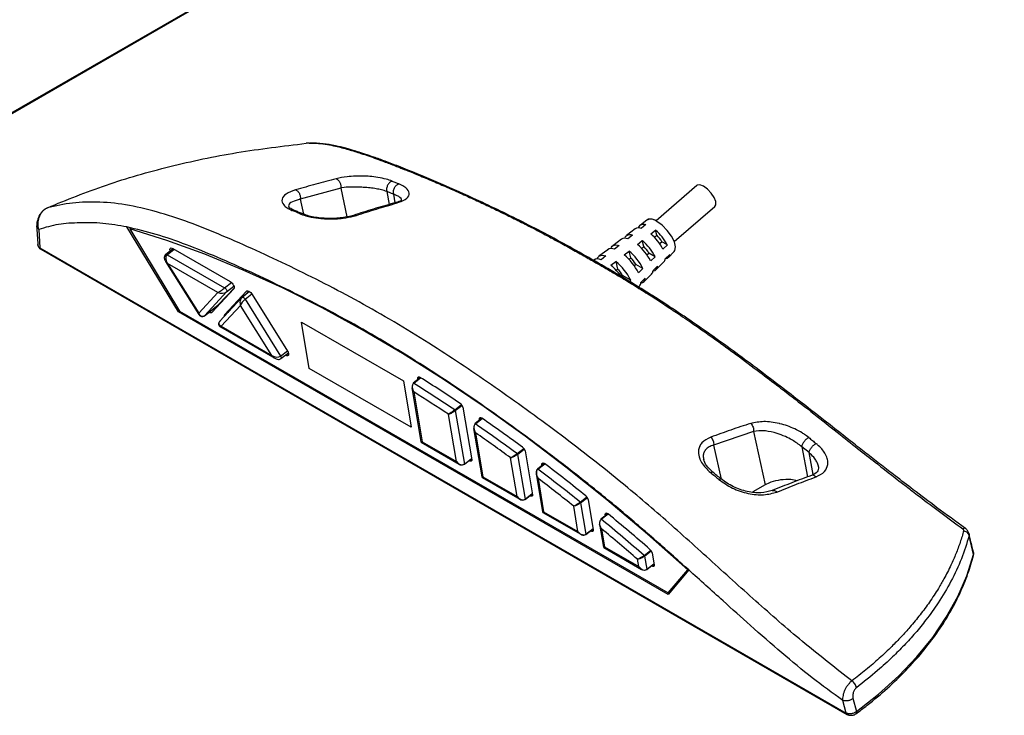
# Model space of a CAD drawing. Header units: millimetres. Extents: x 25 to 1093, y 25 to 838.
# Tile 12 of 16: x 365 to 508, y 253 to 353. Entities that reach past the tile are written whole.
import ezdxf

# ---------------------------------------------------------------- set-up
doc = ezdxf.new("R2010")
doc.units = ezdxf.units.MM

msp = doc.modelspace()

# ---------------------------------------------------------------- linework, layer by layer
at = {"ltscale": 4}
for p, q in [((692.54, 529.4), (246.35, 271.82)), ((246.41, 271.96), (692.6, 529.54)), ((245.06, 271.08), (691.25, 528.65)), ((411.83, 329.16), (406, 327.54)), ((411.83, 329.16), (412.74, 325.02)), ((418.5, 328.66), (418.85, 326.8)), ((463.24, 329.55), (457.35, 324.45)), ((406, 327.54), (406.47, 325.38)), ((419.7, 327.04), (419.48, 328.26)), ((459.97, 321.43), (465.85, 326.52)), ((456.04, 324.53), (455.09, 323.82)), ((368.26, 323.19), (368.41, 320.52)), ((388.41, 311.3), (380.98, 323.54)), ((381.38, 323.28), (381.54, 323.4)), ((381.38, 323.28), (388.58, 311.4)), ((454.36, 323.27), (453.09, 322.31)), ((455.87, 323.89), (455.18, 323.34)), ((456.59, 322.53), (457.29, 323.08)), ((457.47, 322.35), (457.29, 323.08)), ((452.37, 321.76), (451.1, 320.81)), ((453.96, 322.38), (453.26, 321.83)), ((454.67, 321.02), (455.37, 321.57)), ((455.58, 320.72), (455.37, 321.57)), ((457.11, 322.04), (457.47, 322.35)), ((457.86, 321.13), (458.19, 321.41)), ((458.98, 320.95), (458.19, 321.41)), ((368.11, 320.97), (368.12, 320.93)), ((368.41, 320.52), (484.78, 253.34)), ((368.53, 320.33), (484.9, 253.15)), ((387.65, 320.4), (386.58, 319.56)), ((386.77, 319.54), (387.78, 320.33)), ((387.6, 320.43), (395.89, 315.65)), ((450.37, 320.26), (449.1, 319.3)), ((452.04, 320.87), (451.34, 320.32)), ((452.76, 319.51), (453.45, 320.06)), ((453.69, 319.08), (453.45, 320.06)), ((455.28, 320.45), (455.58, 320.72)), ((456.03, 319.54), (456.3, 319.78)), ((457.22, 319.25), (456.3, 319.78)), ((458.98, 320.95), (458.34, 320.33)), ((459.13, 319.14), (459.98, 319.98)), ((386.55, 318.57), (391.34, 310.89)), ((386.77, 319.54), (395.06, 314.76)), ((450.12, 319.36), (449.42, 318.81)), ((450.84, 318), (451.54, 318.54)), ((451.54, 318.54), (451.81, 317.45)), ((453.45, 318.87), (453.69, 319.08)), ((457.22, 319.25), (456.58, 318.63)), ((457.35, 317.38), (458.48, 318.5)), ((458.68, 318.95), (459.32, 319.57)), ((394.12, 314.08), (386.84, 318.28)), ((386.84, 318.28), (391.34, 311.07)), ((451.61, 317.28), (451.81, 317.45)), ((454.2, 317.96), (454.41, 318.14)), ((455.45, 317.54), (454.41, 318.14)), ((455.45, 317.54), (454.81, 316.92)), ((456.92, 317.24), (457.56, 317.86)), ((395.06, 314.76), (396.05, 315.53)), ((452.37, 316.37), (452.53, 316.51)), ((453.69, 315.84), (452.53, 316.51)), ((453.69, 315.84), (453.51, 315.66)), ((455.16, 315.54), (455.8, 316.16)), ((455.58, 315.62), (456.71, 316.74)), ((395.37, 314.16), (392.2, 310.74)), ((396.42, 314.6), (393.25, 311.18)), ((396.48, 314.76), (394.17, 312.28)), ((395.08, 310.84), (398.25, 314.26)), ((395.37, 314.16), (396.43, 314.99)), ((398.67, 314.21), (397.6, 313.37)), ((398.1, 313.77), (398.57, 314.27)), ((398.29, 314.29), (398.25, 314.26)), ((454.8, 314.85), (454.93, 314.99)), ((391.34, 311.07), (394.12, 314.08)), ((397.51, 313.3), (394.35, 309.88)), ((397.59, 313.36), (397.6, 313.37)), ((398.04, 313.1), (399.01, 313.86)), ((398.04, 313.1), (403.16, 304.89)), ((399.05, 313.8), (404.17, 305.6)), ((388.57, 311.42), (388.41, 311.3)), ((459.12, 270.48), (388.41, 311.3)), ((388.58, 311.4), (459.12, 270.68)), ((392.19, 310.73), (394.16, 312.27)), ((392.2, 310.74), (394.17, 312.28)), ((394.17, 312.28), (394.16, 312.27)), ((397.39, 312.2), (394.6, 309.19)), ((395.08, 310.84), (395.65, 311.29)), ((401.88, 304.99), (397.39, 312.2)), ((392.2, 310.74), (392.19, 310.73)), ((394.46, 309.12), (402.32, 304.58)), ((394.6, 309.19), (401.88, 304.99)), ((406.18, 309.79), (420.89, 301.3)), ((407.3, 303.12), (406.18, 309.79)), ((403.16, 304.89), (404.13, 305.65)), ((403.21, 304.53), (404.28, 305.37)), ((403.91, 305.01), (403.85, 305.04)), ((403.91, 305.01), (404.3, 305.31)), ((422.01, 294.63), (407.3, 303.12)), ((420.89, 301.3), (422.01, 294.63)), ((423.33, 301.78), (422.31, 300.99)), ((422.37, 300.98), (423.37, 301.76)), ((423.21, 301.86), (422.97, 301.67)), ((422.99, 301.52), (422.97, 301.67)), ((422.12, 300.32), (423.41, 292.51)), ((422.4, 299.71), (423.59, 292.53)), ((428.29, 297.14), (429.25, 297.89)), ((428.36, 297.03), (429.33, 297.78)), ((429.45, 297.51), (430.74, 289.92)), ((428.53, 289.68), (427.37, 296.48)), ((428.36, 297.03), (429.68, 289.29)), ((432.22, 295.91), (431.21, 295.12)), ((431.27, 295.11), (432.26, 295.88)), ((432.1, 295.98), (431.86, 295.79)), ((431.89, 295.65), (431.86, 295.79)), ((431.02, 294.43), (432.19, 287.45)), ((431.3, 293.8), (432.36, 287.46)), ((471.41, 294.01), (465.66, 292.04)), ((471.41, 294.01), (473.12, 286.3)), ((423.47, 292.44), (428.95, 289.28)), ((423.59, 292.53), (428.53, 289.68)), ((437.29, 290.8), (438.26, 291.56)), ((437.36, 290.7), (438.33, 291.46)), ((465.66, 292.04), (466.75, 287.14)), ((479.44, 290.95), (478.37, 291.81)), ((478.37, 291.81), (479.19, 287.43)), ((429.67, 289.26), (430.72, 290.07)), ((429.68, 289.29), (430.71, 290.1)), ((430.45, 289.75), (430.73, 289.97)), ((437.29, 284.62), (436.36, 290.19)), ((437.36, 290.7), (438.45, 284.23)), ((438.45, 291.19), (439.51, 284.86)), ((480.02, 287.8), (479.44, 290.95)), ((430.45, 289.75), (430.37, 289.8)), ((441.24, 289.37), (440.23, 288.58)), ((440.29, 288.56), (441.28, 289.34)), ((441.12, 289.43), (440.88, 289.25)), ((440.91, 289.11), (440.88, 289.25)), ((432.24, 287.37), (437.71, 284.22)), ((432.36, 287.46), (437.29, 284.62)), ((440.04, 287.88), (440.94, 282.4)), ((440.33, 287.22), (441.11, 282.41)), ((473.12, 286.3), (471.31, 285.27)), ((438.44, 284.2), (439.48, 285.01)), ((438.45, 284.23), (439.48, 285.04)), ((439.21, 284.7), (439.13, 284.74)), ((439.21, 284.7), (439.5, 284.92)), ((446.4, 283.8), (447.37, 284.56)), ((446.46, 283.7), (447.44, 284.46)), ((446.07, 279.55), (445.46, 283.22)), ((446.46, 283.7), (447.23, 279.17)), ((447.55, 284.19), (448.29, 279.79)), ((440.99, 282.32), (446.49, 279.15)), ((441.11, 282.41), (446.07, 279.55)), ((450.38, 282.13), (449.38, 281.35)), ((449.45, 281.33), (450.43, 282.09)), ((450.28, 282.19), (450.03, 282.01)), ((450.06, 281.88), (450.03, 282.01)), ((449.2, 280.63), (449.75, 277.31)), ((447.22, 279.13), (448.26, 279.94)), ((447.23, 279.17), (448.26, 279.97)), ((447.99, 279.63), (447.91, 279.67)), ((447.99, 279.63), (448.28, 279.85)), ((449.48, 279.94), (449.92, 277.33)), ((503.18, 276.25), (502.53, 278.93)), ((449.8, 277.24), (455.27, 274.08)), ((449.92, 277.33), (454.85, 274.48)), ((455.63, 276.09), (456.59, 276.85)), ((455.69, 276), (456.66, 276.76)), ((455.69, 276), (456.01, 274.1)), ((456.77, 276.49), (457.07, 274.72)), ((454.85, 274.48), (454.68, 275.54)), ((456, 274.06), (457.04, 274.87)), ((456.01, 274.1), (457.04, 274.9)), ((456.77, 274.56), (456.69, 274.6)), ((456.77, 274.56), (457.06, 274.78)), ((459.12, 270.68), (461.93, 274.02)), ((462.06, 274.01), (459.12, 270.48)), ((459.12, 270.68), (459.61, 271.07)), ((484.78, 253.34), (484.3, 255.16)), ((485.77, 255.47), (486.28, 253.55))]:
    msp.add_line(p, q, dxfattribs=at)
at = {"ltscale": 4, "flags": 128}
for points in [[(465.85, 326.52), (465.98, 326.75), (465.96, 327.22), (465.72, 327.81), (465.3, 328.44), (464.77, 329), (464.2, 329.42), (463.69, 329.63), (463.3, 329.59), (463.24, 329.55)], [(459.98, 319.98), (460.08, 320.12), (460.17, 320.66), (459.99, 321.39), (459.57, 322.21), (458.95, 323.04), (458.22, 323.78), (457.47, 324.32)], [(461.93, 274.02), (456.1, 279.18), (450.23, 284.13), (444.34, 288.85), (438.44, 293.33), (432.53, 297.56), (426.63, 301.54), (420.76, 305.26), (414.93, 308.7), (409.15, 311.86), (403.42, 314.74), (397.77, 317.32), (392.21, 319.61), (386.74, 321.6), (381.38, 323.28)], [(454.85, 323.4), (454.88, 323.51), (454.95, 323.66), (455.04, 323.78), (455.16, 323.86), (455.31, 323.92), (455.47, 323.94), (455.66, 323.93), (455.87, 323.89)], [(452.85, 321.9), (452.87, 321.97), (452.94, 322.14), (453.04, 322.27), (453.17, 322.36), (453.33, 322.42), (453.52, 322.44), (453.73, 322.43), (453.96, 322.38)], [(387.22, 320.07), (387.2, 320.16), (387.18, 320.3), (387.2, 320.41), (387.26, 320.48), (387.35, 320.51), (387.47, 320.49), (387.6, 320.43)], [(450.85, 320.4), (450.85, 320.43), (450.93, 320.61), (451.04, 320.76), (451.18, 320.86), (451.35, 320.92), (451.56, 320.95), (451.79, 320.93), (452.04, 320.87)], [(386.58, 319.56), (386.58, 319.57), (386.63, 319.58), (386.7, 319.57), (386.77, 319.54)], [(448.84, 318.91), (448.92, 319.09), (449.03, 319.25), (449.19, 319.36), (449.38, 319.43), (449.6, 319.45), (449.85, 319.43), (450.12, 319.36)], [(395.89, 315.65), (396.03, 315.55), (396.16, 315.42), (396.28, 315.27), (396.38, 315.11), (396.44, 314.95), (396.47, 314.81), (396.47, 314.69), (396.42, 314.6)], [(395.06, 314.76), (395.14, 314.7), (395.22, 314.63), (395.29, 314.54), (395.34, 314.45), (395.38, 314.36), (395.4, 314.27), (395.39, 314.21), (395.37, 314.16)], [(398.25, 314.26), (398.32, 314.31), (398.4, 314.32), (398.51, 314.29), (398.62, 314.24), (398.73, 314.16), (398.85, 314.06), (398.96, 313.94), (399.05, 313.8)], [(397.6, 313.37), (397.62, 313.39), (397.67, 313.39), (397.73, 313.38), (397.79, 313.35), (397.86, 313.3), (397.93, 313.25), (397.99, 313.18), (398.04, 313.1)], [(394.05, 312.04), (394, 312.07), (393.95, 312.1)], [(393.25, 311.18), (393.19, 311.14), (393.1, 311.13), (393, 311.15), (392.89, 311.2), (392.84, 311.23)], [(404.17, 305.6), (404.26, 305.44), (404.31, 305.28), (404.32, 305.14), (404.3, 305.04), (404.25, 304.96), (404.16, 304.94), (404.04, 304.95), (403.91, 305.01)], [(403.16, 304.89), (403.21, 304.8), (403.24, 304.71), (403.25, 304.63), (403.24, 304.57), (403.21, 304.53)], [(422.97, 301.67), (422.96, 301.74), (422.97, 301.8), (423, 301.84), (423.03, 301.87), (423.08, 301.88), (423.14, 301.88), (423.21, 301.86), (423.28, 301.82)], [(431.86, 295.79), (431.86, 295.86), (431.87, 295.92), (431.9, 295.97), (431.94, 296), (431.99, 296.01), (432.05, 296), (432.13, 295.97), (432.2, 295.92)], [(430.74, 289.92), (430.75, 289.85), (430.74, 289.79), (430.72, 289.75), (430.68, 289.72), (430.64, 289.7), (430.58, 289.7), (430.52, 289.72), (430.45, 289.75)], [(440.88, 289.25), (440.88, 289.32), (440.89, 289.38), (440.92, 289.43), (440.97, 289.45), (441.02, 289.46), (441.09, 289.45), (441.17, 289.41), (441.25, 289.36)], [(439.51, 284.86), (439.51, 284.79), (439.5, 284.73), (439.48, 284.69), (439.45, 284.66), (439.4, 284.64), (439.35, 284.65), (439.28, 284.66), (439.21, 284.7)], [(450.03, 282.01), (450.03, 282.08), (450.04, 282.15), (450.08, 282.19), (450.12, 282.22), (450.19, 282.22), (450.26, 282.2), (450.34, 282.16), (450.42, 282.1)], [(448.29, 279.79), (448.29, 279.72), (448.28, 279.66), (448.26, 279.62), (448.23, 279.59), (448.18, 279.58), (448.12, 279.58), (448.06, 279.59), (447.99, 279.63)], [(486.28, 253.55), (489.48, 256.07), (492.38, 258.7), (494.99, 261.44), (497.28, 264.27), (499.25, 267.18), (500.9, 270.15), (502.21, 273.18), (503.18, 276.25)], [(457.07, 274.72), (457.07, 274.65), (457.06, 274.6), (457.04, 274.55), (457.01, 274.52), (456.96, 274.51), (456.9, 274.51), (456.84, 274.53), (456.77, 274.56)]]:
    msp.add_lwpolyline(points, dxfattribs=at)
at = {"ltscale": 16}
for centre, radius, start, end in [((456.6, 323.37), 1.29, 47.4795, 115.6696), ((454.84, 322.49), 0.911, 68.5084, 121.8621), ((452.83, 317.79), 6.91, 27.2396, 49.8757), ((452.88, 320.93), 0.981, 67.1819, 121.5448), ((450.74, 315.98), 7.26, 26.7824, 50.3328), ((452.07, 317.13), 7.04, 27.0677, 50.0476), ((454.25, 319.13), 4.55, 30.0778, 45.0402), ((368.67, 320.55), 0.259, 185.459, 237.2631), ((450.91, 319.36), 1.05, 66.016, 121.255), ((448.64, 314.17), 7.6, 26.3703, 50.7449), ((449.97, 315.32), 7.38, 26.6277, 50.4875), ((452.37, 317.5), 4.55, 30.0778, 45.0402), ((448.95, 317.8), 1.12, 64.9831, 120.9896), ((446.55, 312.36), 7.95, 25.9967, 51.1186), ((447.88, 313.51), 7.73, 26.2303, 50.885), ((450.48, 315.87), 4.55, 30.0778, 45.0402), ((457.95, 319), 0.727, 316.8389, 355.8351), ((458.69, 319.6), 0.63, 279.7763, 357.0368), ((445.57, 311.5), 8.36, 35.474, 50.9882), ((448.59, 314.23), 4.55, 30.0778, 45.0402), ((456.14, 317.28), 0.783, 317.13, 357.4821), ((456.89, 317.87), 0.673, 276.7234, 358.9696), ((454.32, 315.55), 0.839, 317.4071, 358.9259), ((455.08, 316.15), 0.716, 275.0918, 0.7155), ((395.33, 310.67), 0.302, 145.2413, 189.612), ((299.74, 105.17), 232.24, 56.1585, 57.862), ((422.33, 300.94), 0.0486, 48.1123, 115.1765), ((299.12, 104.63), 231.82, 56.1395, 57.8843), ((299.13, 104.44), 230.93, 56.2658, 57.7366), ((428.18, 296.98), 0.185, 13.6669, 55.7319), ((428.55, 297.29), 0.927, 13.6666, 55.7462), ((285.51, 84.29), 257.5, 53.6619, 55.2733), ((431.23, 295.07), 0.053, 45.1783, 113.1322), ((284.93, 83.8), 257.03, 53.6453, 55.2957), ((284.94, 83.63), 256.12, 53.7555, 55.1472), ((437.55, 290.97), 0.926, 13.5487, 53.8187), ((437.18, 290.65), 0.185, 13.5485, 53.8058), ((429.65, 289.28), 0.038, 315.4338, 17.7125), ((440.25, 288.52), 0.0578, 42.538, 111.03), ((270.23, 64.1), 281.62, 51.2751, 52.8502), ((270.77, 64.55), 282.14, 51.2896, 52.8277), ((270.24, 63.95), 280.68, 51.3715, 52.7006), ((446.65, 283.98), 0.922, 13.5074, 51.8818), ((438.41, 284.22), 0.0378, 315.3488, 17.5332), ((446.28, 283.66), 0.184, 13.507, 51.8699), ((256.02, 46.38), 305.54, 49.0007, 50.4863), ((449.4, 281.29), 0.0628, 40.0382, 108.9855), ((255.5, 45.97), 304.97, 48.9879, 50.5095), ((447.19, 279.15), 0.0379, 315.3571, 17.5505), ((255.53, 45.86), 304, 49.0727, 50.3558), ((455.51, 275.95), 0.183, 13.3934, 49.924), ((455.88, 276.28), 0.915, 13.394, 49.9346), ((502.77, 276.18), 0.415, 0.0428, 9.5709), ((455.97, 274.09), 0.0378, 315.3489, 17.5332), ((485.04, 253.37), 0.26, 185.4863, 236.8257), ((485.73, 253.48), 0.555, 0.1082, 7.3832)]:
    msp.add_arc(centre, radius, start, end, dxfattribs=at)
for centre, major_axis, ratio, start_param, end_param in [((387.37, 318.69), (0.895, -0.32), 0.646382, 3.82602, 4.323814), ((387.37, 318.69), (-0.572, 0.873), 0.643972, 0.053407, 1.624203), ((394.65, 314.49), (0.673, 0.491), 0.044013, 3.772, 5.342819), ((394.65, 314.49), (0.894, -0.034), 0.59355, 4.099984, 5.670779), ((397.92, 312.61), (-0.072, 0.857), 0.724988, 0.442457, 2.013254), ((397.92, 312.61), (0.506, 0.62), 0.325857, 0.962381, 2.533171), ((391.87, 311.49), (0.506, 0.62), 0.325857, 2.533171, 3.030965), ((391.87, 311.49), (-0.072, 0.857), 0.724988, 2.013254, 3.58405), ((395.13, 309.61), (0.894, -0.034), 0.59355, 2.529186, 4.099984), ((395.13, 309.61), (0.673, 0.491), 0.044013, 3.161053, 3.772), ((402.41, 305.41), (0.895, -0.32), 0.646382, 4.323814, 5.89461), ((402.41, 305.41), (-0.572, 0.873), 0.643972, 1.624203, 2.237727), ((424.12, 292.95), (0.699, 0.438), 0.144145, 3.081409, 3.764276), ((424.12, 292.95), (0.65, 0.505), 0.00429, 2.553293, 3.754289), ((429.06, 290.09), (-0.621, 0.797), 0.665967, 1.571533, 3.14233), ((429.06, 290.09), (-0.519, 0.861), 0.667302, 1.651447, 3.222243), ((432.89, 287.88), (0.698, 0.438), 0.14293, 3.082082, 3.763607), ((432.89, 287.88), (0.649, 0.505), 0.00312, 2.550535, 3.753805), ((437.83, 285.03), (-0.619, 0.797), 0.666982, 1.572545, 3.143341), ((437.83, 285.03), (-0.516, 0.86), 0.668336, 1.652805, 3.223601), ((441.64, 282.83), (0.699, 0.437), 0.145169, 3.08084, 3.76484), ((441.64, 282.83), (0.651, 0.504), 0.005279, 2.555587, 3.754697), ((446.61, 279.96), (-0.619, 0.797), 0.666871, 1.572428, 3.143225), ((446.61, 279.96), (-0.517, 0.86), 0.668222, 1.65265, 3.223447), ((450.45, 277.74), (0.698, 0.438), 0.142926, 3.082083, 3.763609), ((450.45, 277.74), (0.649, 0.505), 0.003115, 2.55052, 3.753807), ((455.39, 274.89), (-0.619, 0.797), 0.666985, 1.572542, 3.143338), ((455.39, 274.89), (-0.516, 0.86), 0.668338, 1.652803, 3.223599)]:
    msp.add_ellipse(centre, major_axis=major_axis, ratio=ratio, start_param=start_param, end_param=end_param, dxfattribs=at)
at = {"ltscale": 4}
for points, knots in [([(369.5, 326.32), (372.29, 327.45), (377.87, 329.72), (387.1, 332.36), (396.77, 334.42), (403.5, 335.22), (406.86, 335.62)], [0, 0, 0, 0, 0.2500383, 0.5000512, 0.7500353, 1, 1, 1, 1]), ([(407.27, 335.65), (407.25, 335.65), (407.2, 335.64), (407.1, 335.64), (406.99, 335.63), (406.9, 335.62), (406.86, 335.62)], [0, 0, 0, 0, 0.259472, 0.501424, 0.754462, 1, 1, 1, 1]), ([(407.27, 335.65), (407.71, 335.64), (408.55, 335.64), (409.84, 335.47), (411.29, 335.18), (412.9, 334.75), (414.88, 334.14), (416.65, 333.52), (418.38, 332.88), (419.56, 332.43), (420.47, 332.07), (420.95, 331.88), (421.29, 331.75), (421.81, 331.54), (422.57, 331.23), (423.6, 330.8), (424.63, 330.37), (425.67, 329.93), (426.71, 329.48), (427.76, 329.02), (429.18, 328.39), (430.91, 327.6), (432.91, 326.67), (434.87, 325.73), (436.89, 324.74), (439.08, 323.63), (441.12, 322.56), (443.1, 321.49), (444.95, 320.48), (446.84, 319.42), (448.85, 318.28), (450.69, 317.21), (452.68, 316.03), (454.57, 314.88), (456.57, 313.63), (458.45, 312.41), (460.46, 311.08), (462.86, 309.45), (465.6, 307.53), (468.7, 305.28), (471.75, 303.01), (474.58, 300.86), (477.45, 298.65), (480.5, 296.27), (483.77, 293.68), (486.67, 291.39), (489.85, 288.88), (492.69, 286.66), (495.74, 284.33), (498.47, 282.27), (500.56, 280.73), (501.62, 279.96)], [0, 0, 0, 0, 0.018987, 0.035803, 0.05045, 0.073423, 0.094157, 0.119741, 0.134313, 0.152665, 0.159525, 0.164843, 0.16862, 0.170857, 0.18225, 0.193643, 0.205038, 0.216436, 0.227836, 0.23924, 0.250648, 0.274348, 0.295401, 0.315364, 0.33774, 0.360149, 0.385095, 0.40237, 0.422723, 0.443198, 0.461502, 0.485515, 0.500632, 0.523335, 0.543993, 0.5622, 0.581247, 0.605533, 0.635337, 0.664671, 0.69953, 0.728053, 0.750249, 0.786757, 0.820363, 0.849755, 0.874945, 0.917052, 0.936221, 0.96795, 1, 1, 1, 1]), ([(502, 279.99), (500.62, 281), (498.11, 282.84), (494.73, 285.4), (492.07, 287.44), (489.88, 289.14), (487.89, 290.69), (485.89, 292.26), (480.8, 296.26), (474.15, 301.47), (465.96, 307.51), (459.3, 312.1), (452.42, 316.4), (445.33, 320.46), (438.03, 324.35), (431.48, 327.49), (425.53, 330.12), (421.33, 331.87), (418.34, 333.01), (416.72, 333.59), (415.55, 333.99), (414.62, 334.3), (413.7, 334.59), (412.47, 334.94), (410.96, 335.3), (409.18, 335.62), (408.03, 335.64), (407.4, 335.65)], [0, 0, 0, 0, 0.041994, 0.076225, 0.102683, 0.122821, 0.142695, 0.162967, 0.183571, 0.297077, 0.364647, 0.432213, 0.499787, 0.576584, 0.653391, 0.730204, 0.787815, 0.848165, 0.869719, 0.888354, 0.902843, 0.909742, 0.920209, 0.934451, 0.952478, 0.974319, 1, 1, 1, 1]), ([(411.17, 330.51), (410.19, 330.25), (408.25, 329.73), (406.3, 329.17), (405.32, 328.89)], [0, 0, 0, 0, 0.499879, 1, 1, 1, 1]), ([(419.26, 330.16), (418.98, 330.26), (418.39, 330.47), (417.27, 330.7), (416.11, 330.84), (415.02, 330.9), (413.9, 330.89), (412.51, 330.8), (411.67, 330.62), (411.17, 330.51)], [0, 0, 0, 0, 0.125575, 0.27332, 0.406886, 0.5149, 0.631265, 0.779008, 1, 1, 1, 1]), ([(411.17, 330.51), (411.22, 330.48), (411.32, 330.44), (411.47, 330.32), (411.6, 330.17), (411.71, 329.99), (411.79, 329.79), (411.84, 329.58), (411.85, 329.36), (411.84, 329.23), (411.83, 329.16)], [0, 0, 0, 0, 0.12484, 0.249709, 0.37467, 0.499692, 0.624752, 0.749842, 0.87492, 1, 1, 1, 1]), ([(419.26, 330.16), (419.2, 330.14), (419.07, 330.1), (418.89, 329.97), (418.73, 329.79), (418.6, 329.58), (418.51, 329.35), (418.46, 329.11), (418.45, 328.87), (418.48, 328.73), (418.5, 328.66)], [0, 0, 0, 0, 0.125093, 0.250451, 0.37561, 0.500008, 0.624394, 0.749542, 0.874905, 1, 1, 1, 1]), ([(419.26, 330.16), (419.42, 330.09), (419.75, 329.96), (420.07, 329.83), (420.24, 329.76)], [0, 0, 0, 0, 0.499654, 1, 1, 1, 1]), ([(419.48, 328.26), (419.46, 328.33), (419.43, 328.47), (419.43, 328.71), (419.48, 328.95), (419.58, 329.19), (419.71, 329.4), (419.87, 329.57), (420.05, 329.7), (420.18, 329.74), (420.24, 329.76)], [0, 0, 0, 0, 0.123802, 0.248716, 0.373959, 0.498658, 0.623383, 0.748874, 0.874571, 1, 1, 1, 1]), ([(419.85, 326.97), (420.33, 327.14), (421.28, 327.49), (421.85, 328.23), (421.63, 328.89), (421.01, 329.41), (420.49, 329.64), (420.24, 329.76)], [0, 0, 0, 0, 0.245351, 0.492449, 0.743364, 0.871336, 1, 1, 1, 1]), ([(405.32, 328.89), (404.82, 328.7), (403.82, 328.33), (403.22, 327.55), (403.42, 326.85), (404.05, 326.31), (404.55, 326.07), (404.8, 325.94)], [0, 0, 0, 0, 0.2496475, 0.4990944, 0.7484219, 0.8742756, 1, 1, 1, 1]), ([(405.32, 328.89), (405.37, 328.87), (405.48, 328.83), (405.63, 328.71), (405.76, 328.56), (405.87, 328.38), (405.95, 328.17), (406, 327.96), (406.02, 327.75), (406, 327.61), (406, 327.54)], [0, 0, 0, 0, 0.124839, 0.24972, 0.374717, 0.499793, 0.624891, 0.749976, 0.874997, 1, 1, 1, 1]), ([(418.5, 328.66), (418.25, 328.74), (417.79, 328.9), (416.94, 329.06), (416.06, 329.19), (415.11, 329.27), (414.17, 329.31), (413.1, 329.31), (412.35, 329.28), (411.91, 329.18), (411.85, 329.17), (411.83, 329.16), (411.83, 329.16)], [0, 0, 0, 0, 0.1395336, 0.2504479, 0.3734243, 0.500804, 0.6212556, 0.7508498, 0.9659774, 0.9900911, 0.998848, 1, 1, 1, 1]), ([(419.48, 328.26), (419.43, 328.28), (419.27, 328.34), (418.94, 328.48), (418.66, 328.59), (418.5, 328.66)], [0, 0, 0, 0, 0.145541, 0.500022, 1, 1, 1, 1]), ([(485.61, 257.98), (483.37, 259.74), (478.88, 263.25), (472.14, 269.12), (465.47, 275.17), (458.79, 281.22), (451.33, 287.56), (443.09, 293.96), (434.13, 300.43), (424.79, 306.72), (415.1, 312.53), (405.16, 317.61), (396.95, 321.4), (390.51, 324.03), (385.81, 325.64), (381.28, 326.74), (377.03, 327.22), (373.07, 327.1), (370.69, 326.58), (369.5, 326.32)], [0, 0, 0, 0, 0.055517, 0.111203, 0.166948, 0.222599, 0.278183, 0.351138, 0.424373, 0.497679, 0.580958, 0.664497, 0.748356, 0.790256, 0.832132, 0.874078, 0.916028, 0.958034, 1, 1, 1, 1]), ([(406, 327.54), (405.58, 327.44), (404.74, 327.22), (404.28, 326.82), (404.32, 326.54), (404.33, 326.45)], [0, 0, 0, 0, 0.4058979, 0.8095515, 1, 1, 1, 1]), ([(419.43, 326.97), (418.47, 326.69), (416.56, 326.14), (414.64, 325.53), (413.68, 325.22)], [0, 0, 0, 0, 0.49997, 1, 1, 1, 1]), ([(414.11, 325.22), (415.07, 325.53), (416.99, 326.14), (418.89, 326.69), (419.85, 326.97)], [0, 0, 0, 0, 0.500097, 1, 1, 1, 1]), ([(420.66, 327.38), (420.61, 327.35), (420.55, 327.3), (420.06, 327.14), (419.64, 327.02), (419.43, 326.97)], [0, 0, 0, 0, 0.495125, 0.745399, 1, 1, 1, 1]), ([(419.85, 326.97), (419.76, 326.99), (419.61, 327.04), (419.48, 326.98), (419.43, 326.95)], [0, 0, 0, 0, 0.598409, 1, 1, 1, 1]), ([(420.63, 327.37), (420.63, 327.41), (420.64, 327.55), (420.42, 327.78), (420.04, 328.04), (419.66, 328.19), (419.48, 328.26)], [0, 0, 0, 0, 0.161087, 0.465275, 0.744419, 1, 1, 1, 1]), ([(369.4, 326.27), (369.27, 326.2), (369.02, 326.06), (368.69, 325.73), (368.43, 325.38), (368.17, 324.9), (367.97, 324.31), (367.96, 323.91), (367.96, 323.71)], [0, 0, 0, 0, 0.145637, 0.283841, 0.413598, 0.537033, 0.771233, 1, 1, 1, 1]), ([(368.26, 323.19), (368.2, 323.48), (368.09, 324.01), (368.22, 324.67), (368.34, 324.98), (368.41, 325.16), (368.55, 325.45), (368.82, 325.83), (369.12, 326.1), (369.36, 326.25), (369.47, 326.3), (369.5, 326.32)], [0, 0, 0, 0, 0.261442, 0.483696, 0.517107, 0.520857, 0.63783, 0.76131, 0.892361, 0.963728, 1, 1, 1, 1]), ([(405.18, 325.92), (404.92, 326.05), (404.4, 326.31), (404.34, 326.41), (404.31, 326.47)], [0, 0, 0, 0, 0.506182, 1, 1, 1, 1]), ([(404.8, 325.94), (404.87, 325.96), (405.01, 325.99), (405.13, 325.94), (405.18, 325.92)], [0, 0, 0, 0, 0.530283, 1, 1, 1, 1]), ([(405.87, 325.49), (405.69, 325.56), (405.33, 325.72), (404.98, 325.87), (404.8, 325.94)], [0, 0, 0, 0, 0.499401, 1, 1, 1, 1]), ([(406.25, 325.47), (406.07, 325.54), (405.71, 325.7), (405.36, 325.85), (405.18, 325.92)], [0, 0, 0, 0, 0.499998, 1, 1, 1, 1]), ([(406.25, 325.46), (406.2, 325.48), (406.08, 325.53), (405.94, 325.5), (405.87, 325.49)], [0, 0, 0, 0, 0.487323, 1, 1, 1, 1]), ([(405.87, 325.49), (406.17, 325.37), (406.68, 325.17), (407.74, 324.92), (408.82, 324.76), (410.4, 324.67), (412.09, 324.76), (413.41, 325.01), (413.97, 325.18), (414.11, 325.22)], [0, 0, 0, 0, 0.134765, 0.230113, 0.386422, 0.494327, 0.738296, 0.936892, 1, 1, 1, 1]), ([(413.68, 325.22), (413.16, 325.09), (412.37, 324.88), (411.04, 324.77), (410, 324.75), (408.94, 324.82), (407.94, 324.96), (407, 325.17), (406.5, 325.37), (406.25, 325.47)], [0, 0, 0, 0, 0.251767, 0.377512, 0.502906, 0.627811, 0.750258, 0.870862, 1, 1, 1, 1]), ([(380.98, 323.54), (379.8, 323.75), (377.44, 324.15), (374.18, 324.17), (371.03, 324), (369.18, 323.46), (368.26, 323.19)], [0, 0, 0, 0, 0.249862, 0.499739, 0.750183, 1, 1, 1, 1]), ([(413.67, 325.2), (413.73, 325.23), (413.86, 325.29), (414.02, 325.25), (414.11, 325.22)], [0, 0, 0, 0, 0.436748, 1, 1, 1, 1]), ([(457.41, 324.42), (457.3, 324.48), (456.95, 324.67), (456.49, 324.71), (456.1, 324.65), (456.02, 324.51), (456.01, 324.5)], [0, 0, 0, 0, 0.199164, 0.626441, 0.982867, 1, 1, 1, 1]), ([(367.96, 323.71), (367.98, 323.25), (368.04, 322.33), (368.09, 321.41), (368.12, 320.95)], [0, 0, 0, 0, 0.49929, 1, 1, 1, 1]), ([(368.26, 323.19), (368.21, 323.23), (368.12, 323.3), (368.02, 323.44), (367.97, 323.58), (367.96, 323.67), (367.96, 323.71)], [0, 0, 0, 0, 0.266989, 0.53427, 0.801311, 1, 1, 1, 1]), ([(462.06, 274.01), (461.22, 274.76), (458.71, 277.02), (454.5, 280.72), (449.41, 284.97), (444.3, 289.01), (437.48, 294.15), (428.96, 300.18), (418.77, 306.73), (410.4, 311.38), (402.15, 315.49), (395.72, 318.5), (389.54, 321.01), (385.15, 322.56), (382.37, 323.21), (380.98, 323.54)], [0, 0, 0, 0, 0.030677, 0.092039, 0.153477, 0.214918, 0.276283, 0.399065, 0.521873, 0.644697, 0.70606, 0.828812, 0.885896, 0.943006, 1, 1, 1, 1]), ([(368.41, 320.52), (368.36, 320.56), (368.27, 320.63), (368.17, 320.76), (368.12, 320.89), (368.12, 320.97), (368.12, 321)], [0, 0, 0, 0, 0.272933, 0.545214, 0.816273, 1, 1, 1, 1]), ([(368.13, 320.88), (368.14, 320.84), (368.15, 320.74), (368.24, 320.59), (368.37, 320.44), (368.48, 320.36), (368.53, 320.33)], [0, 0, 0, 0, 0.167397, 0.45913, 0.737281, 1, 1, 1, 1]), ([(386.58, 319.56), (386.53, 319.52), (386.44, 319.43), (386.37, 319.25), (386.36, 319.05), (386.41, 318.82), (386.5, 318.67), (386.54, 318.58)], [0, 0, 0, 0, 0.177079, 0.348262, 0.517401, 0.719693, 1, 1, 1, 1]), ([(391.35, 310.9), (391.38, 310.85), (391.44, 310.75), (391.61, 310.63), (391.82, 310.59), (392.02, 310.62), (392.13, 310.69), (392.19, 310.73)], [0, 0, 0, 0, 0.181359, 0.404263, 0.610474, 0.81745, 1, 1, 1, 1]), ([(394.42, 309.95), (394.39, 309.92), (394.31, 309.85), (394.23, 309.71), (394.2, 309.53), (394.23, 309.35), (394.33, 309.21), (394.42, 309.14), (394.46, 309.12), (394.47, 309.12)], [0, 0, 0, 0, 0.127342, 0.301627, 0.474495, 0.648137, 0.814085, 0.977532, 1, 1, 1, 1]), ([(402.33, 304.59), (402.39, 304.55), (402.55, 304.45), (402.8, 304.4), (403.04, 304.43), (403.15, 304.5), (403.21, 304.53)], [0, 0, 0, 0, 0.2503, 0.5815295, 0.8023402, 1, 1, 1, 1]), ([(422.13, 300.32), (422.15, 300.22), (422.2, 300.03), (422.31, 299.83), (422.38, 299.73), (422.4, 299.71), (422.4, 299.71)], [0, 0, 0, 0, 0.468264, 0.893485, 0.991852, 1, 1, 1, 1]), ([(422.37, 300.98), (422.32, 300.94), (422.24, 300.85), (422.16, 300.65), (422.14, 300.37), (422.21, 300.06), (422.32, 299.83), (422.38, 299.73), (422.4, 299.71), (422.4, 299.71)], [0, 0, 0, 0, 0.1410393, 0.2793647, 0.4737246, 0.7447691, 0.9484664, 0.996089, 1, 1, 1, 1]), ([(428.29, 297.14), (428.24, 297.1), (428.13, 297.02), (427.95, 296.88), (427.73, 296.72), (427.53, 296.59), (427.42, 296.52), (427.38, 296.49), (427.37, 296.48), (427.37, 296.48)], [0, 0, 0, 0, 0.153571, 0.304718, 0.506856, 0.770268, 0.950259, 0.995925, 1, 1, 1, 1]), ([(427.37, 296.48), (427.37, 296.48), (427.38, 296.49), (427.43, 296.5), (427.56, 296.55), (427.78, 296.65), (428.01, 296.78), (428.21, 296.91), (428.31, 296.99), (428.36, 297.03)], [0, 0, 0, 0, 0.004075, 0.049475, 0.229736, 0.49314, 0.695272, 0.846421, 1, 1, 1, 1]), ([(431.03, 294.44), (431.05, 294.34), (431.09, 294.13), (431.21, 293.93), (431.28, 293.82), (431.3, 293.8), (431.3, 293.8)], [0, 0, 0, 0, 0.444041, 0.892467, 0.992064, 1, 1, 1, 1]), ([(431.27, 295.11), (431.23, 295.06), (431.14, 294.98), (431.07, 294.78), (431.04, 294.5), (431.11, 294.17), (431.22, 293.93), (431.29, 293.82), (431.3, 293.8), (431.3, 293.8)], [0, 0, 0, 0, 0.134903, 0.266967, 0.456904, 0.731163, 0.947501, 0.996163, 1, 1, 1, 1]), ([(471.02, 295.17), (470.06, 294.86), (468.14, 294.23), (466.21, 293.53), (465.25, 293.18)], [0, 0, 0, 0, 0.500003, 1, 1, 1, 1]), ([(479.39, 293.13), (479.19, 293.29), (478.92, 293.49), (478.59, 293.71), (478.14, 293.99), (477.07, 294.56), (475.9, 294.96), (474.4, 295.33), (472.83, 295.54), (471.62, 295.29), (471.02, 295.17)], [0, 0, 0, 0, 0.08564, 0.112241, 0.128008, 0.255469, 0.491095, 0.506112, 0.753584, 1, 1, 1, 1]), ([(471.02, 295.17), (471.09, 295.1), (471.22, 294.95), (471.36, 294.64), (471.44, 294.32), (471.42, 294.11), (471.41, 294.01)], [0, 0, 0, 0, 0.249836, 0.500958, 0.75191, 1, 1, 1, 1]), ([(465.25, 293.18), (464.77, 292.94), (464.07, 292.59), (463.7, 292), (463.54, 291.61), (463.48, 291.36), (463.45, 290.8), (463.53, 290.37), (463.75, 289.85), (463.98, 289.42), (464.45, 288.77), (464.97, 288.3), (465.23, 288.07)], [0, 0, 0, 0, 0.2480455, 0.3601478, 0.3733439, 0.4768747, 0.4988613, 0.6638377, 0.6871535, 0.7499702, 0.8750801, 1, 1, 1, 1]), ([(465.25, 293.18), (465.32, 293.11), (465.45, 292.96), (465.6, 292.66), (465.68, 292.34), (465.67, 292.14), (465.66, 292.04)], [0, 0, 0, 0, 0.249848, 0.499754, 0.749824, 1, 1, 1, 1]), ([(478.37, 291.81), (477.94, 292.14), (477.21, 292.69), (475.96, 293.31), (474.64, 293.8), (473.63, 294.02), (473.06, 294.09), (473.01, 294.1), (473, 294.1), (473, 294.1), (473, 294.1), (473, 294.1), (473, 294.1), (472.43, 294.16), (471.92, 294.08), (471.41, 294.01)], [0, 0, 0, 0, 0.204935, 0.342174, 0.503017, 0.732136, 0.74753, 0.751394, 0.752368, 0.752615, 0.752678, 0.752695, 0.7527, 0.752702, 1, 1, 1, 1]), ([(479.39, 293.13), (479.34, 293.1), (479.24, 293.05), (479.06, 292.91), (478.89, 292.75), (478.73, 292.56), (478.59, 292.36), (478.48, 292.16), (478.4, 291.97), (478.38, 291.86), (478.37, 291.81)], [0, 0, 0, 0, 0.124816, 0.249709, 0.374708, 0.499722, 0.624736, 0.749798, 0.874894, 1, 1, 1, 1]), ([(479.39, 293.13), (479.57, 292.99), (479.93, 292.7), (480.28, 292.41), (480.46, 292.26)], [0, 0, 0, 0, 0.502187, 1, 1, 1, 1]), ([(465.66, 292.04), (465.43, 291.96), (464.99, 291.8), (464.52, 291.42), (464.24, 290.97), (464.13, 290.47), (464.2, 290.11), (464.24, 289.93)], [0, 0, 0, 0, 0.229516, 0.442624, 0.641642, 0.824811, 1, 1, 1, 1]), ([(479.44, 290.95), (479.45, 291), (479.46, 291.1), (479.54, 291.29), (479.65, 291.49), (479.79, 291.69), (479.95, 291.88), (480.13, 292.04), (480.3, 292.18), (480.4, 292.24), (480.46, 292.26)], [0, 0, 0, 0, 0.125169, 0.250294, 0.375323, 0.500292, 0.625293, 0.750299, 0.875192, 1, 1, 1, 1]), ([(480.44, 287.45), (480.9, 287.68), (481.75, 288.11), (482.1, 288.92), (482.14, 289.35), (482.15, 289.64), (482.09, 290.12), (481.68, 291.03), (481.06, 291.75), (480.55, 292.19), (480.48, 292.24), (480.46, 292.26), (480.46, 292.26), (480.46, 292.26)], [0, 0, 0, 0, 0.245564, 0.459815, 0.492197, 0.496258, 0.618374, 0.749775, 0.967699, 0.991447, 0.997621, 0.999761, 1, 1, 1, 1]), ([(437.29, 290.8), (437.24, 290.76), (437.14, 290.68), (436.94, 290.55), (436.72, 290.4), (436.53, 290.28), (436.42, 290.21), (436.37, 290.19), (436.36, 290.19), (436.36, 290.19)], [0, 0, 0, 0, 0.158749, 0.315208, 0.520052, 0.779943, 0.950895, 0.995849, 1, 1, 1, 1]), ([(437.36, 290.7), (437.31, 290.66), (437.2, 290.58), (437, 290.46), (436.77, 290.33), (436.55, 290.24), (436.43, 290.2), (436.37, 290.19), (436.36, 290.19), (436.36, 290.19)], [0, 0, 0, 0, 0.1587562, 0.3152169, 0.520055, 0.779939, 0.9511169, 0.9958485, 1, 1, 1, 1]), ([(465.55, 288.13), (465.22, 288.45), (464.55, 289.07), (464.33, 289.68), (464.22, 289.98)], [0, 0, 0, 0, 0.509322, 1, 1, 1, 1]), ([(480.79, 288.88), (480.78, 288.97), (480.76, 289.24), (480.52, 289.72), (480.09, 290.35), (479.67, 290.73), (479.44, 290.95)], [0, 0, 0, 0, 0.143721, 0.425342, 0.670648, 1, 1, 1, 1]), ([(440.22, 288.54), (440.18, 288.5), (440.1, 288.42), (440.03, 288.22), (440.02, 287.94), (440.11, 287.61), (440.23, 287.36), (440.31, 287.25), (440.32, 287.23), (440.32, 287.23), (440.33, 287.22)], [0, 0, 0, 0, 0.129145, 0.255335, 0.440752, 0.717674, 0.947171, 0.988556, 0.996229, 1, 1, 1, 1]), ([(440.29, 288.56), (440.25, 288.52), (440.17, 288.44), (440.1, 288.24), (440.07, 287.96), (440.13, 287.61), (440.24, 287.37), (440.31, 287.25), (440.32, 287.23), (440.32, 287.23), (440.33, 287.22)], [0, 0, 0, 0, 0.129135, 0.255321, 0.440746, 0.717681, 0.946562, 0.988404, 0.99623, 1, 1, 1, 1]), ([(480.81, 288.92), (480.8, 288.64), (480.77, 288.09), (480.11, 287.8), (479.78, 287.65)], [0, 0, 0, 0, 0.496195, 1, 1, 1, 1]), ([(465.23, 288.07), (465.29, 288.1), (465.4, 288.15), (465.51, 288.16), (465.54, 288.13), (465.55, 288.13)], [0, 0, 0, 0, 0.450114, 0.900354, 1, 1, 1, 1]), ([(465.23, 288.07), (465.42, 287.91), (465.82, 287.58), (466.21, 287.25), (466.41, 287.09)], [0, 0, 0, 0, 0.500022, 1, 1, 1, 1]), ([(466.73, 287.15), (466.54, 287.32), (466.14, 287.64), (465.75, 287.97), (465.55, 288.13)], [0, 0, 0, 0, 0.5, 1, 1, 1, 1]), ([(466.41, 287.09), (466.47, 287.11), (466.59, 287.17), (466.7, 287.18), (466.73, 287.15), (466.74, 287.14)], [0, 0, 0, 0, 0.4296345, 0.8594308, 1, 1, 1, 1]), ([(466.41, 287.09), (467.05, 286.64), (468.32, 285.73), (470.65, 284.98), (472.95, 284.75), (474.18, 285.09), (474.79, 285.26)], [0, 0, 0, 0, 0.2502051, 0.4999911, 0.7507116, 1, 1, 1, 1]), ([(474.13, 285.48), (473.6, 285.33), (472.53, 285.04), (470.52, 285.27), (468.46, 285.94), (467.31, 286.75), (466.73, 287.15)], [0, 0, 0, 0, 0.248897, 0.498846, 0.749523, 1, 1, 1, 1]), ([(477.74, 286.89), (477.43, 286.95), (476.66, 287.11), (475.31, 287.04), (474.03, 286.76), (473.38, 286.44), (473.12, 286.3)], [0, 0, 0, 0, 0.193995, 0.489527, 0.79039, 1, 1, 1, 1]), ([(479.78, 287.65), (478.84, 287.31), (476.95, 286.61), (475.06, 285.85), (474.11, 285.47)], [0, 0, 0, 0, 0.50001, 1, 1, 1, 1]), ([(474.79, 285.26), (475.74, 285.64), (477.63, 286.4), (479.5, 287.1), (480.44, 287.45)], [0, 0, 0, 0, 0.499991, 1, 1, 1, 1]), ([(480.44, 287.45), (480.39, 287.5), (480.29, 287.58), (480.12, 287.66), (479.96, 287.69), (479.84, 287.68), (479.79, 287.66), (479.78, 287.65)], [0, 0, 0, 0, 0.24063, 0.481346, 0.722189, 0.963044, 1, 1, 1, 1]), ([(474.12, 285.47), (474.13, 285.47), (474.19, 285.5), (474.31, 285.5), (474.47, 285.47), (474.64, 285.39), (474.74, 285.3), (474.79, 285.26)], [0, 0, 0, 0, 0.051482, 0.2886844, 0.5258865, 0.7629815, 1, 1, 1, 1]), ([(446.4, 283.8), (446.35, 283.76), (446.24, 283.68), (446.05, 283.56), (445.86, 283.43), (445.66, 283.32), (445.53, 283.25), (445.47, 283.22), (445.46, 283.22), (445.46, 283.22)], [0, 0, 0, 0, 0.164043, 0.325947, 0.497664, 0.701601, 0.947097, 0.995764, 1, 1, 1, 1]), ([(446.46, 283.7), (446.41, 283.66), (446.3, 283.58), (446.11, 283.47), (445.9, 283.36), (445.69, 283.27), (445.54, 283.23), (445.47, 283.22), (445.46, 283.22), (445.46, 283.22)], [0, 0, 0, 0, 0.16405, 0.325955, 0.497668, 0.701598, 0.947095, 0.995764, 1, 1, 1, 1]), ([(449.48, 279.94), (449.48, 279.94), (449.47, 279.97), (449.39, 280.09), (449.27, 280.32), (449.23, 280.53), (449.21, 280.63)], [0, 0, 0, 0, 0.007489, 0.109046, 0.606131, 1, 1, 1, 1]), ([(449.48, 279.94), (449.48, 279.94), (449.48, 279.95), (449.47, 279.97), (449.4, 280.1), (449.29, 280.36), (449.22, 280.72), (449.25, 281.01), (449.33, 281.21), (449.41, 281.29), (449.45, 281.33)], [0, 0, 0, 0, 0.003693, 0.011584, 0.054553, 0.298943, 0.578564, 0.758296, 0.877614, 1, 1, 1, 1]), ([(501.99, 279.98), (501.98, 280), (501.94, 280.04), (501.81, 280.04), (501.68, 279.99), (501.62, 279.96)], [0, 0, 0, 0, 0.159268, 0.579613, 1, 1, 1, 1]), ([(502.51, 279.3), (502.48, 279.38), (502.42, 279.52), (502.29, 279.71), (502.15, 279.88), (502.03, 279.96), (501.98, 280)], [0, 0, 0, 0, 0.270322, 0.527489, 0.770679, 1, 1, 1, 1]), ([(501.76, 279.68), (501.6, 279.12), (501.27, 278), (500.64, 276.34), (499.87, 274.57), (499.02, 272.91), (498, 271.13), (496.87, 269.4), (495.49, 267.53), (494.11, 265.86), (492.74, 264.33), (491.27, 262.83), (489.58, 261.24), (487.67, 259.58), (486.3, 258.52), (485.61, 257.98)], [0, 0, 0, 0, 0.071495, 0.142934, 0.214301, 0.300984, 0.361284, 0.45029, 0.533625, 0.616251, 0.683158, 0.750042, 0.833364, 0.916689, 1, 1, 1, 1]), ([(502.53, 278.93), (502.19, 277.82), (501.51, 275.61), (499.99, 272.38), (498.25, 269.44), (496.48, 266.96), (494.81, 264.91), (493.2, 263.13), (491.39, 261.32), (489.14, 259.26), (487.31, 257.82), (486.27, 257)], [0, 0, 0, 0, 0.1399661, 0.2799347, 0.4161884, 0.5277464, 0.6135854, 0.6979299, 0.7773608, 0.8744083, 1, 1, 1, 1]), ([(501.76, 279.68), (501.76, 279.7), (501.77, 279.75), (501.74, 279.82), (501.69, 279.9), (501.64, 279.94), (501.62, 279.96)], [0, 0, 0, 0, 0.248282, 0.500978, 0.753558, 1, 1, 1, 1]), ([(501.76, 279.68), (501.86, 279.65), (502.05, 279.58), (502.29, 279.4), (502.46, 279.18), (502.51, 279.01), (502.53, 278.93)], [0, 0, 0, 0, 0.250015, 0.500006, 0.749993, 1, 1, 1, 1]), ([(502.49, 279.31), (502.51, 279.26), (502.56, 279.14), (502.54, 279.01), (502.53, 278.93)], [0, 0, 0, 0, 0.404553, 1, 1, 1, 1]), ([(503.16, 276.58), (503.05, 277.03), (502.83, 277.94), (502.61, 278.85), (502.5, 279.31)], [0, 0, 0, 0, 0.502245, 1, 1, 1, 1]), ([(455.63, 276.09), (455.57, 276.05), (455.46, 275.97), (455.27, 275.85), (455.07, 275.73), (454.87, 275.62), (454.74, 275.56), (454.69, 275.54), (454.68, 275.54), (454.68, 275.54)], [0, 0, 0, 0, 0.169224, 0.336464, 0.513093, 0.719351, 0.962894, 0.995671, 1, 1, 1, 1]), ([(455.69, 276), (455.63, 275.96), (455.52, 275.88), (455.32, 275.76), (455.11, 275.66), (454.89, 275.58), (454.75, 275.55), (454.69, 275.54), (454.68, 275.54), (454.68, 275.54)], [0, 0, 0, 0, 0.16923, 0.336471, 0.513096, 0.719348, 0.962893, 0.99567, 1, 1, 1, 1]), ([(486.17, 253.21), (486.72, 253.63), (488.33, 254.83), (490.78, 256.91), (493.45, 259.48), (495.83, 262.14), (497.93, 264.88), (499.73, 267.69), (501.23, 270.57), (502.39, 273.37), (502.92, 275.22), (503.17, 276.09)], [0, 0, 0, 0, 0.062747, 0.181909, 0.301073, 0.4202, 0.539268, 0.658249, 0.777118, 0.89585, 1, 1, 1, 1]), ([(503.14, 276.6), (503.16, 276.56), (503.21, 276.45), (503.19, 276.33), (503.18, 276.25)], [0, 0, 0, 0, 0.377288, 1, 1, 1, 1]), ([(503.17, 276.07), (503.18, 276.16), (503.22, 276.34), (503.17, 276.51), (503.15, 276.6)], [0, 0, 0, 0, 0.49988, 1, 1, 1, 1]), ([(484.3, 255.16), (482.83, 256.23), (479.89, 258.36), (475.44, 262.06), (471.16, 265.81), (466.68, 269.85), (463.71, 272.52), (462.06, 274.01)], [0, 0, 0, 0, 0.196397, 0.391823, 0.596851, 0.775264, 1, 1, 1, 1]), ([(485.61, 257.98), (485.52, 257.9), (485.35, 257.74), (485.06, 257.43), (484.81, 257.07), (484.59, 256.68), (484.43, 256.27), (484.33, 255.88), (484.27, 255.49), (484.29, 255.27), (484.3, 255.16)], [0, 0, 0, 0, 0.1273306, 0.2545608, 0.3811296, 0.5067292, 0.6311291, 0.75464, 0.8775976, 1, 1, 1, 1]), ([(486.27, 257), (486.25, 257.09), (486.21, 257.28), (486.06, 257.55), (485.86, 257.81), (485.69, 257.92), (485.61, 257.98)], [0, 0, 0, 0, 0.246607, 0.49269, 0.743042, 1, 1, 1, 1]), ([(486.27, 257), (486.22, 256.96), (486.13, 256.88), (486.01, 256.71), (485.9, 256.52), (485.81, 256.29), (485.75, 256.03), (485.73, 255.74), (485.76, 255.57), (485.77, 255.47)], [0, 0, 0, 0, 0.123446, 0.2487053, 0.3764854, 0.5002039, 0.6629656, 0.8001538, 1, 1, 1, 1]), ([(485.77, 255.47), (485.73, 255.43), (485.64, 255.34), (485.46, 255.24), (485.27, 255.16), (485.06, 255.1), (484.85, 255.08), (484.65, 255.08), (484.46, 255.1), (484.35, 255.14), (484.3, 255.16)], [0, 0, 0, 0, 0.125053, 0.250244, 0.375322, 0.5, 0.624678, 0.749756, 0.874947, 1, 1, 1, 1]), ([(486.28, 253.55), (486.24, 253.51), (486.15, 253.44), (485.97, 253.35), (485.78, 253.28), (485.57, 253.24), (485.35, 253.22), (485.14, 253.24), (484.94, 253.27), (484.84, 253.32), (484.78, 253.34)], [0, 0, 0, 0, 0.122365, 0.245143, 0.368781, 0.493487, 0.61916, 0.74564, 0.872672, 1, 1, 1, 1]), ([(484.9, 253.15), (484.94, 253.13), (485.03, 253.08), (485.2, 253.04), (485.37, 253.01), (485.55, 253.01), (485.73, 253.03), (485.9, 253.07), (486.05, 253.13), (486.13, 253.18), (486.17, 253.21)], [0, 0, 0, 0, 0.126879, 0.252797, 0.378368, 0.503453, 0.62804, 0.752379, 0.876596, 1, 1, 1, 1]), ([(486.29, 253.48), (486.28, 253.42), (486.27, 253.3), (486.2, 253.24), (486.16, 253.21)], [0, 0, 0, 0, 0.537046, 1, 1, 1, 1])]:
    msp.add_open_spline(points, degree=3, knots=knots, dxfattribs=at)

doc.saveas('drawing.dxf')
